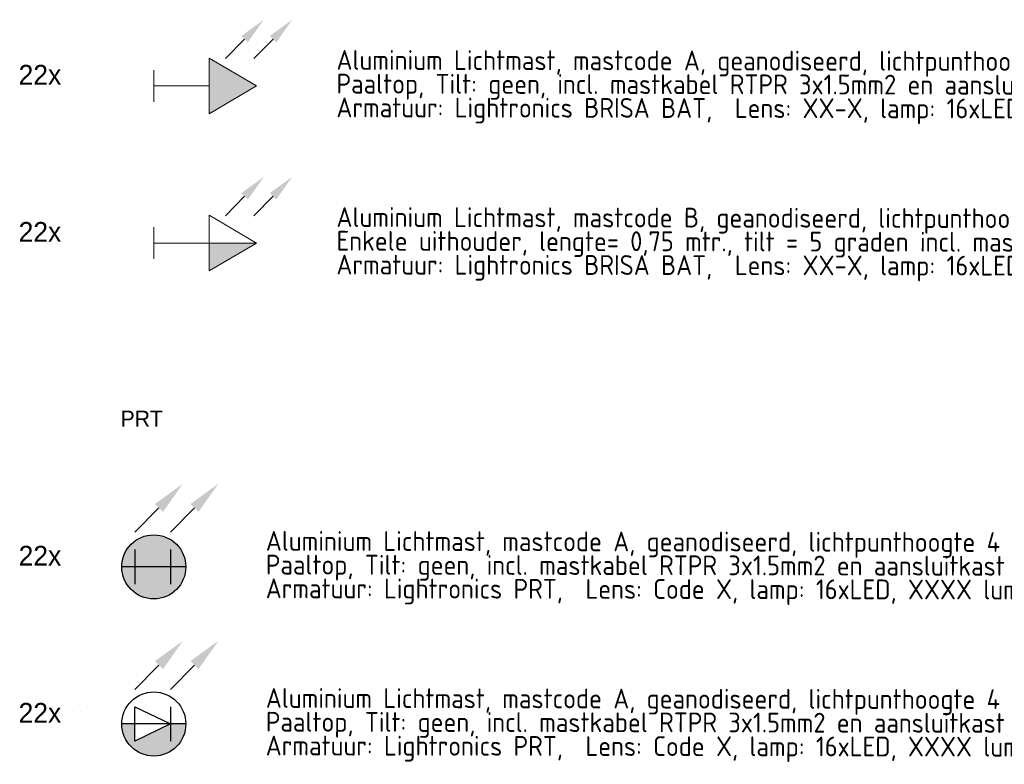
# Model space of a CAD drawing. Header units: millimetres. Extents: x -16321526 to -4431526, y 5084381 to 13484381.
# Tile 18 of 49: x -15227737 to -14978740, y 6825937 to 7014273. Entities that reach past the tile are written whole.
import ezdxf
from ezdxf.enums import TextEntityAlignment as Align
from ezdxf.lldxf.tags import DXFTag

# ---------------------------------------------------------------- set-up
doc = ezdxf.new("R2010")
doc.units = ezdxf.units.MM
for name, color, linetype, lineweight in [('B-WE-KL-ET_LS_OV-T25', 250, 'Continuous', 25), ('N-WE-KL-ET_LS_OV_LICHTMAST_LSL-S', 90, 'Continuous', 35), ('N-WE-KL-ET_LS_OV_LSL-T18', 10, 'Continuous', 18), ('N-WE-KL-ET_LS_OV_LSL-T25', 10, 'Continuous', 25), ('N-WE-KL-ET_LS_OV_LSL-T35', 10, 'Continuous', 35)]:
    doc.layers.add(name, color=color, linetype=linetype, lineweight=lineweight)
doc.layers.add('nieuw', color=3, linetype='Continuous')
doc.styles.add('0.25 (1 200)', font='dgn032.shx', dxfattribs={"height": 0.5})
doc.styles.add('ISO', font='isocp')
doc.styles.add('NLCS-ISO', font='txt')
tags = doc.linetypes.add('Voedingskabel VERWIJDEREN x', pattern='A,25,1,["X",Standard,S=2.54,R=0,X=-2.54,Y=-1.27],1', length=27).pattern_tags.tags
tags[6] = DXFTag(74, 10)
pattern_1 = [(0, (-26.671, 5e-16), (0, 6.985), [5.08, -1.905]), (90, (-26.671, 5e-16), (-6.985, 4e-16), [5.08, -1.905])]
pattern_2 = [(0, (-23.671, 0.875), (0, 6.985), [5.08, -1.905]), (90, (-23.671, 0.875), (-6.985, 4e-16), [5.08, -1.905])]
pattern_3 = [(0, (9.628, -3.036), (0, 6.985), [5.08, -1.905]), (90, (9.628, -3.036), (-6.985, 4e-16), [5.08, -1.905])]
pattern_4 = [(0, (12.628, -2.161), (0, 6.985), [5.08, -1.905]), (90, (12.628, -2.161), (-6.985, 4e-16), [5.08, -1.905])]

# ---------------------------------------------------------------- blocks, each defined once
blk = doc.blocks.new('*U140')
at = {"layer": 'N-WE-KL-ET_LS_OV_LICHTMAST_LSL-S', "lineweight": 0}
h = blk.add_hatch(color=256, dxfattribs=at)
h.dxf.hatch_style = 1
h.paths.add_polyline_path([(8.1, 0), (4.21, 0), (-4.76, -4.37), (-4.76, 0), (-8.1, 0, 1)])
at = {"layer": 'nieuw'}
h = blk.add_hatch(dxfattribs=at)
h.set_pattern_fill('ANGLE', color=256)
h.set_pattern_definition(pattern_1)
h.paths.add_polyline_path([(-19.24, 3.64), (-18.55, 3.06), (-18.38, 3.94)])
h.paths.add_polyline_path([(-20.89, 3.64), (-20.2, 3.06), (-20.04, 3.94)])
h = blk.add_hatch(dxfattribs=at)
h.set_pattern_fill('ANGLE', color=256)
h.set_pattern_definition(pattern_2)
h.paths.add_polyline_path([(-20.04, 3.94), (-20.89, 3.64), (-20.2, 3.06)])
h.paths.add_polyline_path([(-19.24, 3.64), (-18.55, 3.06), (-18.38, 3.94)])
at = {"layer": 'N-WE-KL-ET_LS_OV_LICHTMAST_LSL-S', "lineweight": -3}
blk.add_line((4.21, 4.38), (4.21, -4.37), dxfattribs=at)
at = {"layer": 'N-WE-KL-ET_LS_OV_LICHTMAST_LSL-S', "linetype": 'ByBlock', "lineweight": -2}
for points in [[(1.31, 14.9), (-4.76, 8.75)], [(10.28, 14.9), (4.21, 8.75)]]:
    blk.add_lwpolyline(points, dxfattribs=at)
at = {"layer": 'N-WE-KL-ET_LS_OV_LICHTMAST_LSL-S', "lineweight": -3}
for points in [[(-4.76, 4.38), (4.21, 0), (-4.76, -4.37), (-4.76, 4.38)], [(8.1, 0), (-8.1, 0)]]:
    blk.add_lwpolyline(points, dxfattribs=at)
blk.add_circle((0, 0), 8.1, dxfattribs=at)
at = {"layer": 'N-WE-KL-ET_LS_OV_LICHTMAST_LSL-S'}
for points in [[(0.28, 15.91), (7.38, 21.05), (2.33, 13.89)], [(0.28, 15.91), (7.38, 21.05), (2.33, 13.89)], [(9.26, 15.91), (16.35, 21.05), (11.31, 13.89)], [(9.26, 15.91), (16.35, 21.05), (11.31, 13.89)]]:
    blk.add_solid(points, dxfattribs=at)
at = {"layer": 'N-WE-KL-ET_LS_OV_LSL-T25', "style": 'NLCS-ISO'}
blk.add_attdef('MAST_CODE', (-38.57, 15.69), '', height=2.5, dxfattribs=at)
at = {"layer": 'N-WE-KL-ET_LS_OV_LSL-T25', "style": 'NLCS-ISO', "flags": 1}
for tag, p in [('KERN', (46.31, -10.13)), ('WIJK', (46.31, -13.53)), ('BUURT', (46.31, -16.93)), ('STRAAT', (46.31, -20.33)), ('EIGENAAR_INSTALLATIE', (46.31, -23.73)), ('BEHEERDER', (46.31, -27.13)), ('NETWERK', (46.31, -30.53)), ('SOORT_INSTALLATIE', (46.31, -33.93)), ('KAST_CODE', (46.31, -37.33)), ('KAST_NUMMER', (46.31, -40.73)), ('GROEP_NUMMER', (46.23, -44.05)), ('TYPE_AANSLUITING', (45.93, -54.02)), ('TYPE_AANSLUITBLOK', (45.93, -57.8)), ('AFGEZEKERDE_WAARDE', (45.93, -61.59)), ('ALG_ONDERGROND', (45.93, -65.37)), ('OV_MAST_MATERIAAL', (45.52, -92.97)), ('OV_MAST_KLEUR', (45.52, -96.35)), ('CONSERVERING', (45.52, -99.74)), ('LEVERANCIER', (45.52, -103.12)), ('PLAATSINGSDATUM', (45.52, -106.52)), ('INSPECTIEDATUM', (45.52, -109.92)), ('OBJECTEN_MAST', (45.44, -113.49)), ('FOTOS', (45.52, -130.26)), ('OPMERKINGEN_inspectie', (45.52, -133.66)), ('KLEUR_ARMATUUR', (45.1, -147.56)), ('LEVERANCIER_ARMATUUR', (45.44, -150.55)), ('OPMERKINGEN_armatuur', (45.57, -160.06))]:
    blk.add_attdef(tag, p, '', height=2, dxfattribs=at)
at = {"layer": 'N-WE-KL-ET_LS_OV_LSL-T25', "linetype": 'ByBlock', "style": 'NLCS-ISO'}
blk.add_attdef('FASE-AANSLUITING', (-13.56, -12.77), '', height=1.8, dxfattribs=at)
at = {"layer": 'N-WE-KL-ET_LS_OV_LSL-T25', "linetype": 'ByBlock', "style": 'NLCS-ISO', "flags": 1}
for tag, p in [('LOCATIE_MASTNUMMER', (63.45, -46.55)), ('MASTNUMMER', (56.13, -49.91))]:
    blk.add_attdef(tag, text='', height=2, dxfattribs=at).set_placement(p, align=Align.MIDDLE)
for tag, p in [('TYPECODE', (45.93, -69.16)), ('MAST_TEKENING', (46.12, -72.84)), ('OV_MAST_HOOGTE', (46.13, -76.05)), ('UITHOUDER', (45.93, -79.43)), ('LENGTE_UITHOUDER', (45.93, -82.83)), ('TILT', (45.52, -86.35)), ('VORM', (45.52, -89.59)), ('OBJECT_1', (45.44, -116.89)), ('OBJECT_2', (45.44, -120.29)), ('OBJECT_3', (45.44, -123.69)), ('VERMOGEN_OBJECTEN', (45.44, -127.06)), ('TYPE_ARMATUUR', (45.35, -137.41)), ('LICHTPUNTHOOGTE', (45.18, -141.17)), ('PLAATSING_DATUM_ARMATUUR', (45.18, -144.57)), ('TYPE_VSA_DRIVER', (45.44, -153.55)), ('PLAATSING_JAAR_VSA', (45.44, -156.66)), ('TYPE_LAMP', (45.66, -163.61)), ('AANTAL_LAMP', (45.71, -167)), ('BRANDUREN_LAMP', (45.79, -170.56)), ('PLAATSING_JAAR_LAMP', (45.79, -173.89)), ('GEPLANDE_REMPLACE', (45.79, -177.23)), ('BRANDER_TYPE', (45.57, -180.88)), ('LICHTKLEUR_LAMP', (45.79, -183.76)), ('DIM_REGIME', (45.95, -187.68)), ('VERMOGEN_LAMP', (45.88, -191.37)), ('SYSTEEMVERMOGEN_LAMP', (45.84, -195.04)), ('MAX_VERMOGEN_LAMP', (45.96, -198.37))]:
    blk.add_attdef(tag, p, '', height=2, dxfattribs=at)
blk = doc.blocks.new('*U139')
at = {"layer": 'N-WE-KL-ET_LS_OV_LICHTMAST_LSL-S', "lineweight": 0}
h = blk.add_hatch(color=256, dxfattribs=at)
h.dxf.hatch_style = 1
h.paths.add_polyline_path([(-8.1, 0), (8.1, 0, 1)])
h.paths.add_polyline_path([(8.1, 0), (-8.1, 0, 1)])
at = {"layer": 'N-WE-KL-ET_LS_OV_LICHTMAST_LSL-S', "lineweight": -3}
h = blk.add_hatch(color=256, dxfattribs=at)
h.dxf.hatch_style = 1
h.paths.add_polyline_path([(-4.76, 4.38), (-4.76, 0), (4.21, 0)], flags=17)
h.paths.add_polyline_path([(4.21, 0), (-4.76, 0), (-4.76, -4.37)], flags=17)
h.paths.add_polyline_path([(-4.76, 4.38), (4.21, 0), (-4.76, -4.37)])
at = {"layer": 'nieuw'}
h = blk.add_hatch(dxfattribs=at)
h.set_pattern_fill('ANGLE', color=256)
h.set_pattern_definition(pattern_1)
h.paths.add_polyline_path([(-19.24, 3.64), (-18.55, 3.06), (-18.38, 3.94)])
h.paths.add_polyline_path([(-20.89, 3.64), (-20.2, 3.06), (-20.04, 3.94)])
h = blk.add_hatch(dxfattribs=at)
h.set_pattern_fill('ANGLE', color=256)
h.set_pattern_definition(pattern_2)
h.paths.add_polyline_path([(-20.04, 3.94), (-20.89, 3.64), (-20.2, 3.06)])
h.paths.add_polyline_path([(-19.24, 3.64), (-18.55, 3.06), (-18.38, 3.94)])
at = {"layer": 'N-WE-KL-ET_LS_OV_LICHTMAST_LSL-S', "lineweight": -3}
for p, q in [((-4.76, 4.38), (-4.76, -4.37)), ((4.21, 4.38), (4.21, -4.37))]:
    blk.add_line(p, q, dxfattribs=at)
at = {"layer": 'N-WE-KL-ET_LS_OV_LICHTMAST_LSL-S', "linetype": 'ByBlock', "lineweight": -2}
for points in [[(1.31, 14.9), (-4.76, 8.75)], [(10.28, 14.9), (4.21, 8.75)]]:
    blk.add_lwpolyline(points, dxfattribs=at)
at = {"layer": 'N-WE-KL-ET_LS_OV_LICHTMAST_LSL-S', "lineweight": -3}
blk.add_lwpolyline([(8.1, 0), (-8.1, 0)], dxfattribs=at)
blk.add_circle((0, 0), 8.1, dxfattribs=at)
at = {"layer": 'N-WE-KL-ET_LS_OV_LICHTMAST_LSL-S'}
for points in [[(0.28, 15.91), (7.38, 21.05), (2.33, 13.89)], [(0.28, 15.91), (7.38, 21.05), (2.33, 13.89)], [(9.26, 15.91), (16.35, 21.05), (11.31, 13.89)], [(9.26, 15.91), (16.35, 21.05), (11.31, 13.89)]]:
    blk.add_solid(points, dxfattribs=at)
at = {"layer": 'N-WE-KL-ET_LS_OV_LSL-T25', "style": 'NLCS-ISO'}
blk.add_attdef('MAST_CODE', (-38.57, 15.69), '', height=2.5, dxfattribs=at)
at = {"layer": 'N-WE-KL-ET_LS_OV_LSL-T25', "style": 'NLCS-ISO', "flags": 1}
for tag, p in [('KERN', (46.31, -10.13)), ('WIJK', (46.31, -13.53)), ('BUURT', (46.31, -16.93)), ('STRAAT', (46.31, -20.33)), ('EIGENAAR_INSTALLATIE', (46.31, -23.73)), ('BEHEERDER', (46.31, -27.13)), ('NETWERK', (46.31, -30.53)), ('SOORT_INSTALLATIE', (46.31, -33.93)), ('KAST_CODE', (46.31, -37.33)), ('KAST_NUMMER', (46.31, -40.73)), ('GROEP_NUMMER', (46.23, -44.05)), ('TYPE_AANSLUITING', (45.93, -54.02)), ('TYPE_AANSLUITBLOK', (45.93, -57.8)), ('AFGEZEKERDE_WAARDE', (45.93, -61.59)), ('ALG_ONDERGROND', (45.93, -65.37)), ('OV_MAST_MATERIAAL', (45.52, -92.97)), ('OV_MAST_KLEUR', (45.52, -96.35)), ('CONSERVERING', (45.52, -99.74)), ('LEVERANCIER', (45.52, -103.12)), ('PLAATSINGSDATUM', (45.52, -106.52)), ('INSPECTIEDATUM', (45.52, -109.92)), ('OBJECTEN_MAST', (45.44, -113.49)), ('FOTOS', (45.52, -130.26)), ('OPMERKINGEN_inspectie', (45.52, -133.66)), ('KLEUR_ARMATUUR', (45.1, -147.56)), ('LEVERANCIER_ARMATUUR', (45.44, -150.55)), ('OPMERKINGEN_armatuur', (45.57, -160.06))]:
    blk.add_attdef(tag, p, '', height=2, dxfattribs=at)
at = {"layer": 'N-WE-KL-ET_LS_OV_LSL-T25', "linetype": 'ByBlock', "style": 'NLCS-ISO'}
blk.add_attdef('FASE-AANSLUITING', (-13.56, -12.77), '', height=1.8, dxfattribs=at)
at = {"layer": 'N-WE-KL-ET_LS_OV_LSL-T25', "linetype": 'ByBlock', "style": 'NLCS-ISO', "flags": 1}
for tag, p in [('LOCATIE_MASTNUMMER', (63.45, -46.55)), ('MASTNUMMER', (56.13, -49.91))]:
    blk.add_attdef(tag, text='', height=2, dxfattribs=at).set_placement(p, align=Align.MIDDLE)
for tag, p in [('TYPECODE', (45.93, -69.16)), ('MAST_TEKENING', (46.12, -72.84)), ('OV_MAST_HOOGTE', (46.13, -76.05)), ('UITHOUDER', (45.93, -79.43)), ('LENGTE_UITHOUDER', (45.93, -82.83)), ('TILT', (45.52, -86.35)), ('VORM', (45.52, -89.59)), ('OBJECT_1', (45.44, -116.89)), ('OBJECT_2', (45.44, -120.29)), ('OBJECT_3', (45.44, -123.69)), ('VERMOGEN_OBJECTEN', (45.44, -127.06)), ('TYPE_ARMATUUR', (45.35, -137.41)), ('LICHTPUNTHOOGTE', (45.18, -141.17)), ('PLAATSING_DATUM_ARMATUUR', (45.18, -144.57)), ('TYPE_VSA_DRIVER', (45.44, -153.55)), ('PLAATSING_JAAR_VSA', (45.44, -156.66)), ('TYPE_LAMP', (45.66, -163.61)), ('AANTAL_LAMP', (45.71, -167)), ('BRANDUREN_LAMP', (45.79, -170.56)), ('PLAATSING_JAAR_LAMP', (45.79, -173.89)), ('GEPLANDE_REMPLACE', (45.79, -177.23)), ('BRANDER_TYPE', (45.57, -180.88)), ('LICHTKLEUR_LAMP', (45.79, -183.76)), ('DIM_REGIME', (45.95, -187.68)), ('VERMOGEN_LAMP', (45.88, -191.37)), ('SYSTEEMVERMOGEN_LAMP', (45.84, -195.04)), ('MAX_VERMOGEN_LAMP', (45.96, -198.37))]:
    blk.add_attdef(tag, p, '', height=2, dxfattribs=at)
blk = doc.blocks.new('*U239')
at = {"layer": 'N-WE-KL-ET_LS_OV_LICHTMAST_LSL-S', "lineweight": -2}
h = blk.add_hatch(color=256, dxfattribs=at)
h.dxf.hatch_style = 1
h.paths.add_polyline_path([(17.46, 8.79), (17.46, -8.79), (32.46, 0)])
at = {"layer": 'nieuw'}
h = blk.add_hatch(dxfattribs=at)
h.set_pattern_fill('ANGLE', color=256)
h.set_pattern_definition(pattern_3)
h.paths.add_polyline_path([(17.06, 0.61), (17.75, 0.02), (17.91, 0.91)])
h.paths.add_polyline_path([(15.41, 0.61), (16.1, 0.02), (16.26, 0.91)])
h = blk.add_hatch(dxfattribs=at)
h.set_pattern_fill('ANGLE', color=256)
h.set_pattern_definition(pattern_4)
h.paths.add_polyline_path([(16.26, 0.91), (15.41, 0.61), (16.1, 0.02)])
h.paths.add_polyline_path([(17.06, 0.61), (17.75, 0.02), (17.91, 0.91)])
at = {"layer": 'N-WE-KL-ET_LS_OV_LICHTMAST_LSL-S', "lineweight": -2}
for p, q in [((32.46, 0), (17.46, 8.79)), ((17.46, 8.79), (17.46, -8.79)), ((0, 5), (0, -5)), ((17.46, 0), (0, 0)), ((17.46, -8.79), (32.46, 0))]:
    blk.add_line(p, q, dxfattribs=at)
at = {"layer": 'N-WE-KL-ET_LS_OV_LICHTMAST_LSL-S', "linetype": 'ByBlock', "lineweight": -2}
for points in [[(28.72, 14.79), (22.65, 8.64)], [(37.69, 14.79), (31.62, 8.64)]]:
    blk.add_lwpolyline(points, dxfattribs=at)
at = {"layer": 'N-WE-KL-ET_LS_OV_LICHTMAST_LSL-S'}
for points in [[(27.69, 15.8), (34.79, 20.94), (29.74, 13.78)], [(27.69, 15.8), (34.79, 20.94), (29.74, 13.78)], [(36.67, 15.8), (43.76, 20.94), (38.72, 13.78)], [(36.67, 15.8), (43.76, 20.94), (38.72, 13.78)]]:
    blk.add_solid(points, dxfattribs=at)
at = {"layer": 'B-WE-KL-ET_LS_OV-T25', "style": 'NLCS-ISO'}
blk.add_attdef('MAST_CODE', (-2.27, 12.65), '', height=2.5, dxfattribs=at)
at = {"layer": 'B-WE-KL-ET_LS_OV-T25', "linetype": 'ByBlock', "style": 'NLCS-ISO'}
blk.add_attdef('FASE-AANSLUITING', (22.58, -13.33), '', height=1.8, dxfattribs=at)
at = {"layer": 'B-WE-KL-ET_LS_OV-T25', "style": 'NLCS-ISO', "flags": 1}
for tag, p in [('KERN', (82.61, -13.16)), ('WIJK', (82.61, -16.56)), ('BUURT', (82.61, -19.96)), ('STRAAT', (82.61, -23.36)), ('EIGENAAR_INSTALLATIE', (82.61, -26.76)), ('BEHEERDER', (82.61, -30.16)), ('NETWERK', (82.61, -33.56)), ('SOORT_INSTALLATIE', (82.61, -36.96)), ('KAST_CODE', (82.61, -40.36)), ('KAST_NUMMER', (82.61, -43.76)), ('GROEP_NUMMER', (82.53, -47.08)), ('TYPE_AANSLUITING', (82.23, -57.05)), ('TYPE_AANSLUITBLOK', (82.23, -60.84)), ('AFGEZEKERDE_WAARDE', (82.23, -64.62)), ('ALG_ONDERGROND', (82.23, -68.41)), ('OV_MAST_MATERIAAL', (81.82, -96.01)), ('OV_MAST_KLEUR', (81.82, -99.39)), ('CONSERVERING', (81.82, -102.77)), ('LEVERANCIER', (81.82, -106.15)), ('PLAATSINGSDATUM', (81.82, -109.55)), ('INSPECTIEDATUM', (81.82, -112.95)), ('OBJECTEN_MAST', (81.74, -116.53)), ('FOTOS', (81.82, -133.29)), ('OPMERKINGEN_inspectie', (81.82, -136.69)), ('KLEUR_ARMATUUR', (81.4, -150.6)), ('LEVERANCIER_ARMATUUR', (81.74, -153.59)), ('OPMERKINGEN_armatuur', (81.87, -163.1))]:
    blk.add_attdef(tag, p, '', height=2, dxfattribs=at)
at = {"layer": 'B-WE-KL-ET_LS_OV-T25', "linetype": 'ByBlock', "style": 'NLCS-ISO', "flags": 1}
for tag, p in [('LOCATIE_MASTNUMMER', (99.75, -49.58)), ('MASTNUMMER', (92.43, -52.95))]:
    blk.add_attdef(tag, text='', height=2, dxfattribs=at).set_placement(p, align=Align.MIDDLE)
for tag, p in [('TYPECODE', (82.23, -72.19)), ('MAST_TEKENING', (82.42, -75.87)), ('OV_MAST_HOOGTE', (82.43, -79.09)), ('UITHOUDER', (82.23, -82.47)), ('LENGTE_UITHOUDER', (82.23, -85.87)), ('TILT', (81.82, -89.39)), ('VORM', (81.82, -92.63)), ('OBJECT_1', (81.74, -119.93)), ('OBJECT_2', (81.74, -123.33)), ('OBJECT_3', (81.74, -126.73)), ('VERMOGEN_OBJECTEN', (81.74, -130.09)), ('TYPE_ARMATUUR', (81.65, -140.45)), ('LICHTPUNTHOOGTE', (81.48, -144.21)), ('PLAATSING_DATUM_ARMATUUR', (81.48, -147.61)), ('TYPE_VSA_DRIVER', (81.74, -156.58)), ('PLAATSING_JAAR_VSA', (81.74, -159.7)), ('TYPE_LAMP', (81.96, -166.65)), ('AANTAL_LAMP', (82.01, -170.04)), ('BRANDUREN_LAMP', (82.09, -173.59)), ('PLAATSING_JAAR_LAMP', (82.09, -176.93)), ('GEPLANDE_REMPLACE', (82.09, -180.27)), ('BRANDER_TYPE', (81.87, -183.91)), ('LICHTKLEUR_LAMP', (82.09, -186.79)), ('DIM_REGIME', (82.25, -190.72)), ('VERMOGEN_LAMP', (82.18, -194.4)), ('SYSTEEMVERMOGEN_LAMP', (82.14, -198.08)), ('MAX_VERMOGEN_LAMP', (82.26, -201.41))]:
    blk.add_attdef(tag, p, '', height=2, dxfattribs=at)
blk = doc.blocks.new('*U243')
at = {"layer": 'N-WE-KL-ET_LS_OV_LICHTMAST_LSL-S', "lineweight": -2}
h = blk.add_hatch(color=256, dxfattribs=at)
h.dxf.hatch_style = 1
h.paths.add_polyline_path([(32.46, 0), (17.46, 0), (17.46, -8.79)])
at = {"layer": 'nieuw'}
h = blk.add_hatch(dxfattribs=at)
h.set_pattern_fill('ANGLE', color=256)
h.set_pattern_definition(pattern_3)
h.paths.add_polyline_path([(17.06, 0.61), (17.75, 0.02), (17.91, 0.91)])
h.paths.add_polyline_path([(15.41, 0.61), (16.1, 0.02), (16.26, 0.91)])
h = blk.add_hatch(dxfattribs=at)
h.set_pattern_fill('ANGLE', color=256)
h.set_pattern_definition(pattern_4)
h.paths.add_polyline_path([(16.26, 0.91), (15.41, 0.61), (16.1, 0.02)])
h.paths.add_polyline_path([(17.06, 0.61), (17.75, 0.02), (17.91, 0.91)])
at = {"layer": 'N-WE-KL-ET_LS_OV_LICHTMAST_LSL-S', "lineweight": -2}
for p, q in [((32.46, 0), (17.46, 8.79)), ((17.46, 8.79), (17.46, -8.79)), ((0, 5), (0, -5)), ((32.46, 0), (0, 0)), ((17.46, -8.79), (32.46, 0))]:
    blk.add_line(p, q, dxfattribs=at)
at = {"layer": 'N-WE-KL-ET_LS_OV_LICHTMAST_LSL-S', "linetype": 'ByBlock', "lineweight": -2}
for points in [[(28.72, 14.79), (22.65, 8.64)], [(37.69, 14.79), (31.62, 8.64)]]:
    blk.add_lwpolyline(points, dxfattribs=at)
at = {"layer": 'N-WE-KL-ET_LS_OV_LICHTMAST_LSL-S'}
for points in [[(27.69, 15.8), (34.79, 20.94), (29.74, 13.78)], [(27.69, 15.8), (34.79, 20.94), (29.74, 13.78)], [(36.67, 15.8), (43.76, 20.94), (38.72, 13.78)], [(36.67, 15.8), (43.76, 20.94), (38.72, 13.78)]]:
    blk.add_solid(points, dxfattribs=at)
at = {"layer": 'B-WE-KL-ET_LS_OV-T25', "style": 'NLCS-ISO'}
blk.add_attdef('MAST_CODE', (-2.27, 12.65), '', height=2.5, dxfattribs=at)
at = {"layer": 'B-WE-KL-ET_LS_OV-T25', "linetype": 'ByBlock', "style": 'NLCS-ISO'}
blk.add_attdef('FASE-AANSLUITING', (22.58, -13.33), '', height=1.8, dxfattribs=at)
at = {"layer": 'B-WE-KL-ET_LS_OV-T25', "style": 'NLCS-ISO', "flags": 1}
for tag, p in [('KERN', (82.61, -13.16)), ('WIJK', (82.61, -16.56)), ('BUURT', (82.61, -19.96)), ('STRAAT', (82.61, -23.36)), ('EIGENAAR_INSTALLATIE', (82.61, -26.76)), ('BEHEERDER', (82.61, -30.16)), ('NETWERK', (82.61, -33.56)), ('SOORT_INSTALLATIE', (82.61, -36.96)), ('KAST_CODE', (82.61, -40.36)), ('KAST_NUMMER', (82.61, -43.76)), ('GROEP_NUMMER', (82.53, -47.08)), ('TYPE_AANSLUITING', (82.23, -57.05)), ('TYPE_AANSLUITBLOK', (82.23, -60.84)), ('AFGEZEKERDE_WAARDE', (82.23, -64.62)), ('ALG_ONDERGROND', (82.23, -68.41)), ('OV_MAST_MATERIAAL', (81.82, -96.01)), ('OV_MAST_KLEUR', (81.82, -99.39)), ('CONSERVERING', (81.82, -102.77)), ('LEVERANCIER', (81.82, -106.15)), ('PLAATSINGSDATUM', (81.82, -109.55)), ('INSPECTIEDATUM', (81.82, -112.95)), ('OBJECTEN_MAST', (81.74, -116.53)), ('FOTOS', (81.82, -133.29)), ('OPMERKINGEN_inspectie', (81.82, -136.69)), ('KLEUR_ARMATUUR', (81.4, -150.6)), ('LEVERANCIER_ARMATUUR', (81.74, -153.59)), ('OPMERKINGEN_armatuur', (81.87, -163.1))]:
    blk.add_attdef(tag, p, '', height=2, dxfattribs=at)
at = {"layer": 'B-WE-KL-ET_LS_OV-T25', "linetype": 'ByBlock', "style": 'NLCS-ISO', "flags": 1}
for tag, p in [('LOCATIE_MASTNUMMER', (99.75, -49.58)), ('MASTNUMMER', (92.43, -52.95))]:
    blk.add_attdef(tag, text='', height=2, dxfattribs=at).set_placement(p, align=Align.MIDDLE)
for tag, p in [('TYPECODE', (82.23, -72.19)), ('MAST_TEKENING', (82.42, -75.87)), ('OV_MAST_HOOGTE', (82.43, -79.09)), ('UITHOUDER', (82.23, -82.47)), ('LENGTE_UITHOUDER', (82.23, -85.87)), ('TILT', (81.82, -89.39)), ('VORM', (81.82, -92.63)), ('OBJECT_1', (81.74, -119.93)), ('OBJECT_2', (81.74, -123.33)), ('OBJECT_3', (81.74, -126.73)), ('VERMOGEN_OBJECTEN', (81.74, -130.09)), ('TYPE_ARMATUUR', (81.65, -140.45)), ('LICHTPUNTHOOGTE', (81.48, -144.21)), ('PLAATSING_DATUM_ARMATUUR', (81.48, -147.61)), ('TYPE_VSA_DRIVER', (81.74, -156.58)), ('PLAATSING_JAAR_VSA', (81.74, -159.7)), ('TYPE_LAMP', (81.96, -166.65)), ('AANTAL_LAMP', (82.01, -170.04)), ('BRANDUREN_LAMP', (82.09, -173.59)), ('PLAATSING_JAAR_LAMP', (82.09, -176.93)), ('GEPLANDE_REMPLACE', (82.09, -180.27)), ('BRANDER_TYPE', (81.87, -183.91)), ('LICHTKLEUR_LAMP', (82.09, -186.79)), ('DIM_REGIME', (82.25, -190.72)), ('VERMOGEN_LAMP', (82.18, -194.4)), ('SYSTEEMVERMOGEN_LAMP', (82.14, -198.08)), ('MAX_VERMOGEN_LAMP', (82.26, -201.41))]:
    blk.add_attdef(tag, p, '', height=2, dxfattribs=at)

msp = doc.modelspace()

# ---------------------------------------------------------------- block references
at = {"layer": 'N-WE-KL-ET_LS_OV_LICHTMAST_LSL-S', "color": 0, "linetype": 'ByBlock', "lineweight": -2, "xscale": 1000, "yscale": 1000, "zscale": 1000}
for name, p in [('*U139', (-15193824, 6875877)), ('*U140', (-15193824, 6836134))]:
    msp.add_blockref(name, p, dxfattribs=at)
at = {"layer": 'N-WE-KL-ET_LS_OV_LSL-T35', "color": 1, "linetype": 'Voedingskabel VERWIJDEREN x', "lineweight": 0, "xscale": 800, "yscale": 800, "zscale": 800}
for name, p in [('*U239', (-15193824, 6997522)), ('*U243', (-15193824, 6957779))]:
    msp.add_blockref(name, p, dxfattribs=at)

# ---------------------------------------------------------------- texts
at = {"layer": 'N-WE-KL-ET_LS_OV_LSL-T18', "color": 0, "linetype": 'ByBlock', "lineweight": -2, "style": 'ISO'}
for s, p in [('Aluminium Lichtmast, mastcode A, geanodiseerd, lichtpunthoogte 4 mtr., HDPE geisoleerdde grondstuk en aparte aardbout', (-15147622, 7001607, -993241)), ('Paaltop, Tilt: geen, incl. mastkabel RTPR 3x1.5mm2 en aansluitkast 5L2409 met 2A smeltveiligheid', (-15147632, 6995599, -993241)), ('Armatuur: Lightronics BRISA BAT,  Lens: XX-X, lamp: 16xLED L2WG6, XXXX lumen, X,XX W, AMBER 591 nm, incl.  CLO en Dimregime 4A.', (-15147642, 6989590, -993241)), ('Aluminium Lichtmast, mastcode B, geanodiseerd, lichtpunthoogte 6 mtr., HDPE geisoleerdde grondstuk en aparte aardbout', (-15147622, 6961864, -993241)), ('Enkele uithouder, lengte= 0,75 mtr., tilt = 5 graden incl. mastkabel RTPR 3x1.5mm2 en aansluitkast 5L2409 met 2A smeltveiligheid', (-15147632, 6955856, -993241)), ('Armatuur: Lightronics BRISA BAT,  Lens: XX-X, lamp: 16xLED L2WG6, XXXX lumen, X,XX W, AMBER 591 nm, incl.  CLO en Dimregime 4A.', (-15147642, 6949847, -993241)), ('Aluminium Lichtmast, mastcode A, geanodiseerd, lichtpunthoogte 4 mtr., HDPE geisoleerdde grondstuk en aparte aardbout', (-15165494, 6879963, -993241)), ('Paaltop, Tilt: geen, incl. mastkabel RTPR 3x1.5mm2 en aansluitkast 5L2409 met 2A smeltveiligheid', (-15165505, 6873954, -993241)), ('Armatuur: Lightronics PRT,  Lens: Code X, lamp: 16xLED, XXXX lumen, X,XX W, 3000K, incl.  CLO en Dimregime 4A.', (-15165515, 6867946, -993241)), ('Aluminium Lichtmast, mastcode A, geanodiseerd, lichtpunthoogte 4 mtr., HDPE geisoleerdde grondstuk en aparte aardbout', (-15165494, 6840220, -993241)), ('Paaltop, Tilt: geen, incl. mastkabel RTPR 3x1.5mm2 en aansluitkast 5L2409 met 2A smeltveiligheid', (-15165505, 6834212, -993241)), ('Armatuur: Lightronics PRT,  Lens: Code X, lamp: 16xLED, XXXX lumen, X,XX W, 3000K, incl.  CLO en Dimregime 4A.', (-15165515, 6828203, -993241))]:
    msp.add_text(s, height=5000, rotation=359.9027, dxfattribs=at).set_placement(p)
at = {"layer": 'N-WE-KL-ET_LS_OV_LSL-T25', "color": 0, "linetype": 'ByBlock', "lineweight": -2, "char_height": 5000, "attachment_point": 1}
for insert in [(-15228010, 7002843, -95561), (-15228010, 7002843, -95561), (-15228010, 6963100, -95561), (-15228010, 6881197, -95561), (-15228010, 6841454, -95561)]:
    msp.add_mtext_dynamic_manual_height_columns('22x', width=20.76, gutter_width=40.9, heights=[3.2], dxfattribs=dict(at, insert=insert))
at = {"layer": 'N-WE-KL-ET_LS_OV_LSL-T35', "color": 1, "linetype": 'Voedingskabel VERWIJDEREN x', "lineweight": 0, "insert": (-15202211, 6915379), "char_height": 4000, "attachment_point": 1, "style": '0.25 (1 200)'}
msp.add_mtext_dynamic_manual_height_columns('PRT', width=84503.61, gutter_width=20000, heights=[0], dxfattribs=at)

doc.saveas('drawing.dxf')
